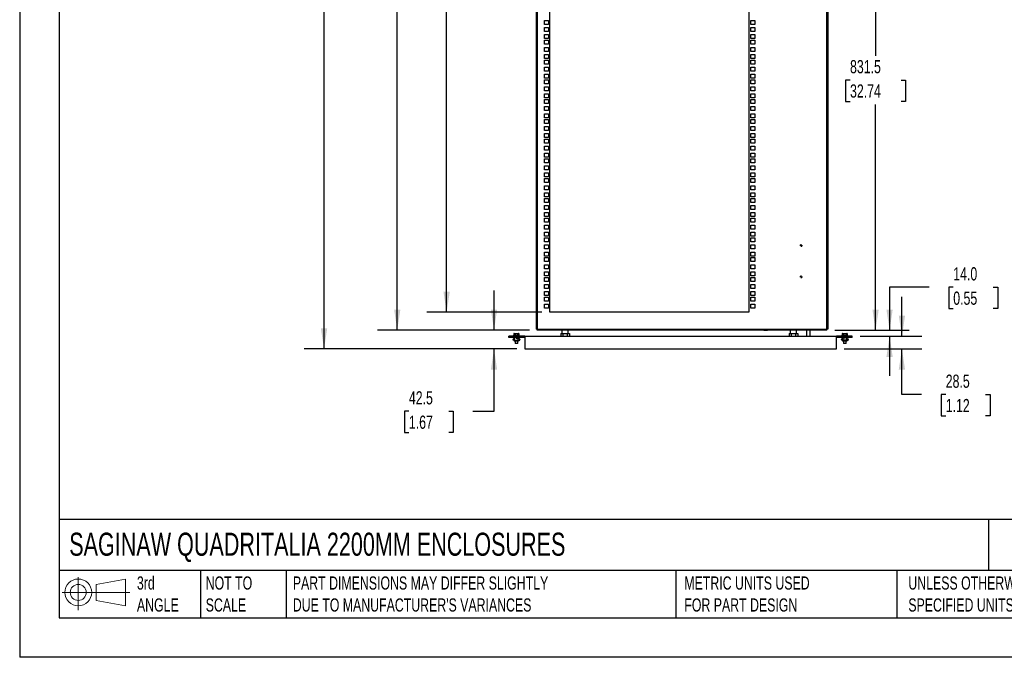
# Model space of a CAD drawing. Header units: millimetres. Extents: x 0 to 3912, y 0 to 3023.
# Tile 1 of 18: x 0 to 2216, y 0 to 1434. Entities that reach past the tile are written whole.
import ezdxf

# ---------------------------------------------------------------- set-up
doc = ezdxf.new("R2010")
doc.units = ezdxf.units.MM
doc.header["$LTSCALE"] = 14
doc.layers.add('DIMENSIONS', color=140, linetype='Continuous', lineweight=25)
doc.layers.add('TEXT', color=140, linetype='Continuous', lineweight=25)
doc.styles.add('SLDTEXTSTYLE0', font='TXT', dxfattribs={"width": 0.7})
doc.dimstyles.new('SLDDIMSTYLE0', dxfattribs={"dimtxt": 30.212109, "dimasz": 46.228, "dimexe": 0, "dimexo": 0.0625, "dimgap": 7.553027, "dimtad": 0, "dimtih": 1, "dimtoh": 1, "dimdec": 1, "dimrnd": 1e-09, "dimzin": 4, "dimdsep": 46, "dimtxsty": 'SLDTEXTSTYLE0', "dimsah": 1, "dimcen": 0.09, "dimadec": 0, "dimazin": 1, "dimtfac": 1, "dimtdec": 1, "dimtmove": 0, "dimatfit": 0, "dimfxl": 0, "dimfrac": 2, "dimtolj": 1, "dimtzin": 12, "dimarcsym": 0})
doc.dimstyles.new('SLDDIMSTYLE1', dxfattribs={"dimtxt": 30.212109, "dimasz": 46.228, "dimexe": 0, "dimexo": 0.0625, "dimgap": 7.553027, "dimtad": 0, "dimtih": 1, "dimtoh": 1, "dimdec": 1, "dimrnd": 1e-09, "dimzin": 12, "dimdsep": 46, "dimtxsty": 'SLDTEXTSTYLE0', "dimsah": 1, "dimcen": 0.09, "dimadec": 0, "dimazin": 3, "dimtfac": 1, "dimtdec": 1, "dimtofl": 0, "dimtmove": 0, "dimatfit": 3, "dimfxl": 0, "dimfrac": 2, "dimtolj": 1, "dimtzin": 12, "dimarcsym": 0})
doc.dimstyles.new('SLDDIMSTYLE2', dxfattribs={"dimtxt": 30.212109, "dimasz": 46.228, "dimexe": 0, "dimexo": 0.0625, "dimgap": 7.553027, "dimtad": 0, "dimtih": 1, "dimtoh": 1, "dimdec": 1, "dimrnd": 1e-09, "dimzin": 12, "dimdsep": 46, "dimtxsty": 'SLDTEXTSTYLE0', "dimsah": 1, "dimcen": 0.09, "dimadec": 0, "dimazin": 3, "dimtfac": 1, "dimtdec": 1, "dimtmove": 0, "dimatfit": 0, "dimfxl": 0, "dimfrac": 2, "dimtolj": 1, "dimtzin": 12, "dimarcsym": 0})
doc.dimstyles.new('SLDDIMSTYLE3', dxfattribs={"dimtxt": 30.212109, "dimasz": 46.228, "dimexe": 0, "dimexo": 0.0625, "dimgap": 7.553027, "dimtad": 0, "dimtih": 1, "dimtoh": 1, "dimdec": 1, "dimrnd": 1e-09, "dimzin": 4, "dimdsep": 46, "dimtxsty": 'SLDTEXTSTYLE0', "dimsah": 1, "dimcen": 0.09, "dimadec": 0, "dimazin": 1, "dimtfac": 1, "dimtdec": 1, "dimtofl": 0, "dimtmove": 0, "dimatfit": 3, "dimfxl": 0, "dimfrac": 2, "dimtolj": 1, "dimtzin": 12, "dimarcsym": 0})

# ---------------------------------------------------------------- blocks, each defined once
blk = doc.blocks.new('Block11')
at = {"color": 7, "linetype": 'Continuous', "lineweight": 18}
for p, q in [((36.2, 74.3), (36.2, 0)), ((76.7, 58.3), (142.5, 70.4)), ((142.5, 70.4), (142.5, 10.2)), ((76.7, 22.3), (76.7, 58.3)), ((0, 40.3), (152.2, 40.3)), ((76.7, 22.3), (142.5, 10.2))]:
    blk.add_line(p, q, dxfattribs=at)
for radius in [30.1, 18]:
    blk.add_circle((36.2, 40.3), radius, dxfattribs=at)
blk = doc.blocks.new('Block12')
at = {"color": 7, "linetype": 'Continuous'}
blk.add_blockref('Block11', (0, 0), dxfattribs=at)
blk = doc.blocks.new('_D_4')
at = {"layer": 'DIMENSIONS'}
for p, q in [((1985.7, 722.1), (1985.7, 811)), ((1891.7, 722.1), (2030.2, 722.1)), ((1856, 693.6), (2030.2, 693.6)), ((1985.7, 590.9), (1985.7, 693.6)), ((2029.9, 590.9), (1985.7, 590.9)), ((2084.3, 590.9), (2074.2, 590.9)), ((2074.2, 590.9), (2074.2, 542.9)), ((2174.1, 590.9), (2184.3, 590.9)), ((2184.3, 590.9), (2184.3, 542.9)), ((2074.2, 542.9), (2084.3, 542.9)), ((2184.3, 542.9), (2174.1, 542.9))]:
    blk.add_line(p, q, dxfattribs=at)
for points in [[(1985.7, 722.1), (1992.8, 768.3), (1978.6, 768.3)], [(1985.7, 693.6), (1978.6, 647.3), (1992.8, 647.3)]]:
    blk.add_solid(points, dxfattribs=at)
at = {"layer": 'DIMENSIONS', "char_height": 29.63, "attachment_point": 1, "style": 'SLDTEXTSTYLE0'}
for s, insert in [('28.5', (2084.3, 635.9)), ('1.12', (2084.3, 581.1))]:
    blk.add_mtext(s, dxfattribs=dict(at, insert=insert))
blk = doc.blocks.new('_D_5')
at = {"layer": 'DIMENSIONS'}
for p, q in [((2046.8, 832.4), (1957.9, 832.4)), ((1957.9, 832.4), (1957.9, 736.1)), ((2101.2, 832.4), (2091.1, 832.4)), ((2091.1, 832.4), (2091.1, 784.4)), ((2191, 832.4), (2201.2, 832.4)), ((2201.2, 832.4), (2201.2, 784.4)), ((2091.1, 784.4), (2101.2, 784.4)), ((2201.2, 784.4), (2191, 784.4)), ((1834.7, 736.1), (2002.3, 736.1)), ((1891.7, 722.1), (2002.3, 722.1)), ((1957.9, 722.1), (1957.9, 633.2))]:
    blk.add_line(p, q, dxfattribs=at)
for points in [[(1957.9, 736.1), (1965, 782.3), (1950.8, 782.3)], [(1957.9, 722.1), (1950.8, 675.8), (1965, 675.8)]]:
    blk.add_solid(points, dxfattribs=at)
at = {"layer": 'DIMENSIONS', "char_height": 29.63, "attachment_point": 1, "style": 'SLDTEXTSTYLE0'}
for s, insert in [('14.0', (2101.2, 877.4)), ('0.55', (2101.2, 822.6))]:
    blk.add_mtext(s, dxfattribs=dict(at, insert=insert))
blk = doc.blocks.new('_D_6')
at = {"layer": 'DIMENSIONS'}
for p, q in [((1067.6, 736.1), (1067.6, 825)), ((1147.2, 736.1), (1023.2, 736.1)), ((1118.9, 693.6), (1023.2, 693.6)), ((1067.6, 553.6), (1067.6, 693.6)), ((876, 553.6), (865.8, 553.6)), ((865.8, 553.6), (865.8, 505.5)), ((965.8, 553.6), (975.9, 553.6)), ((975.9, 553.6), (975.9, 505.5)), ((1020.2, 553.6), (1067.6, 553.6)), ((865.8, 505.5), (876, 505.5)), ((975.9, 505.5), (965.8, 505.5))]:
    blk.add_line(p, q, dxfattribs=at)
for points in [[(1067.6, 736.1), (1074.7, 782.3), (1060.5, 782.3)], [(1067.6, 693.6), (1060.5, 647.3), (1074.7, 647.3)]]:
    blk.add_solid(points, dxfattribs=at)
at = {"layer": 'DIMENSIONS', "char_height": 29.63, "attachment_point": 1, "style": 'SLDTEXTSTYLE0'}
for s, insert in [('42.5', (876, 598.5)), ('1.67', (876, 543.7))]:
    blk.add_mtext(s, dxfattribs=dict(at, insert=insert))
blk = doc.blocks.new('_D_7')
at = {"layer": 'DIMENSIONS'}
for p, q in [((1147.2, 2399.1), (805.4, 2399.1)), ((849.8, 2399.1), (849.8, 1813.9)), ((792.4, 1759.1), (782.2, 1759.1)), ((782.2, 1759.1), (782.2, 1711.1)), ((907.3, 1759.1), (917.4, 1759.1)), ((917.4, 1759.1), (917.4, 1711.1)), ((782.2, 1711.1), (792.4, 1711.1)), ((917.4, 1711.1), (907.3, 1711.1)), ((849.8, 736.1), (849.8, 1704.3)), ((1147.2, 736.1), (805.4, 736.1))]:
    blk.add_line(p, q, dxfattribs=at)
for points in [[(849.8, 2399.1), (842.7, 2352.8), (856.9, 2352.8)], [(849.8, 736.1), (856.9, 782.3), (842.7, 782.3)]]:
    blk.add_solid(points, dxfattribs=at)
at = {"layer": 'DIMENSIONS', "char_height": 29.63, "attachment_point": 1, "style": 'SLDTEXTSTYLE0'}
for s, insert in [('1663.0', (779.8, 1804.1)), ('65.47', (792.4, 1749.3))]:
    blk.add_mtext(s, dxfattribs=dict(at, insert=insert))
blk = doc.blocks.new('_D_8')
at = {"layer": 'DIMENSIONS'}
for p, q in [((1175.2, 2359.1), (916.5, 2359.1)), ((960.9, 2359.1), (960.9, 1659.6)), ((903.5, 1604.8), (893.3, 1604.8)), ((893.3, 1604.8), (893.3, 1556.8)), ((1018.4, 1604.8), (1028.5, 1604.8)), ((1028.5, 1604.8), (1028.5, 1556.8)), ((893.3, 1556.8), (903.5, 1556.8)), ((1028.5, 1556.8), (1018.4, 1556.8)), ((960.9, 776.1), (960.9, 1550)), ((1175.2, 776.1), (916.5, 776.1))]:
    blk.add_line(p, q, dxfattribs=at)
for points in [[(960.9, 2359.1), (953.8, 2312.8), (968.1, 2312.8)], [(960.9, 776.1), (968.1, 822.3), (953.8, 822.3)]]:
    blk.add_solid(points, dxfattribs=at)
at = {"layer": 'DIMENSIONS', "char_height": 29.63, "attachment_point": 1, "style": 'SLDTEXTSTYLE0'}
for s, insert in [('1583.0', (890.9, 1649.8)), ('62.32', (903.5, 1595))]:
    blk.add_mtext(s, dxfattribs=dict(at, insert=insert))
blk = doc.blocks.new('_D_9')
at = {"layer": 'DIMENSIONS'}
for p, q in [((1163.2, 2442.1), (640.6, 2442.1)), ((685, 2442.1), (685, 1905.7)), ((627.6, 1850.9), (617.4, 1850.9)), ((617.4, 1850.9), (617.4, 1802.9)), ((742.5, 1850.9), (752.6, 1850.9)), ((752.6, 1850.9), (752.6, 1802.9)), ((617.4, 1802.9), (627.6, 1802.9)), ((685, 693.6), (685, 1796.1)), ((752.6, 1802.9), (742.5, 1802.9)), ((1118.9, 693.6), (640.6, 693.6))]:
    blk.add_line(p, q, dxfattribs=at)
for points in [[(685, 2442.1), (677.9, 2395.8), (692.2, 2395.8)], [(685, 693.6), (692.2, 739.8), (677.9, 739.8)]]:
    blk.add_solid(points, dxfattribs=at)
at = {"layer": 'DIMENSIONS', "char_height": 29.63, "attachment_point": 1, "style": 'SLDTEXTSTYLE0'}
for s, insert in [('1748.5', (615, 1895.9)), ('68.84', (627.6, 1841.1))]:
    blk.add_mtext(s, dxfattribs=dict(at, insert=insert))
blk = doc.blocks.new('_D_11')
at = {"layer": 'DIMENSIONS'}
for p, q in [((1789.7, 1567.6), (1970.9, 1567.6)), ((1926.4, 1567.6), (1926.4, 1353.3)), ((1868.9, 1298.5), (1858.8, 1298.5)), ((1858.8, 1298.5), (1858.8, 1250.5)), ((1983.9, 1298.5), (1994, 1298.5)), ((1994, 1298.5), (1994, 1250.5)), ((1858.8, 1250.5), (1868.9, 1250.5)), ((1926.4, 736.1), (1926.4, 1243.7)), ((1994, 1250.5), (1983.9, 1250.5)), ((1834.7, 736.1), (1970.9, 736.1))]:
    blk.add_line(p, q, dxfattribs=at)
for points in [[(1926.4, 1567.6), (1919.3, 1521.3), (1933.5, 1521.3)], [(1926.4, 736.1), (1933.5, 782.3), (1919.3, 782.3)]]:
    blk.add_solid(points, dxfattribs=at)
at = {"layer": 'DIMENSIONS', "char_height": 29.63, "attachment_point": 1, "style": 'SLDTEXTSTYLE0'}
for s, insert in [('831.5', (1868.9, 1343.4)), ('32.74', (1868.9, 1288.7))]:
    blk.add_mtext(s, dxfattribs=dict(at, insert=insert))
blk = doc.blocks.new('SW_CENTERMARKSYMBOL_2')
at = {"layer": 'DIMENSIONS', "color": 0}
for p, q in [((-2.54, 0), (-3.04, 0)), ((0, 0), (-2.54, 0)), ((0, 2.54), (0, 3.04)), ((0, 0), (0, 2.54)), ((0, 0), (0, -2.54)), ((0, 0), (2.54, 0)), ((2.54, 0), (3.04, 0)), ((0, -2.54), (0, -3.04))]:
    blk.add_line(p, q, dxfattribs=at)
blk = doc.blocks.new('SW_CENTERMARKSYMBOL_3')
at = {"layer": 'DIMENSIONS', "color": 0}
for p, q in [((-2.54, 0), (-3.04, 0)), ((0, 0), (-2.54, 0)), ((0, 2.54), (0, 3.04)), ((0, 0), (0, 2.54)), ((0, 0), (0, -2.54)), ((0, 0), (2.54, 0)), ((2.54, 0), (3.04, 0)), ((0, -2.54), (0, -3.04))]:
    blk.add_line(p, q, dxfattribs=at)

msp = doc.modelspace()

# ---------------------------------------------------------------- linework, layer by layer
at = {"color": 7, "linetype": 'Continuous'}
for p in [(0.03, 3022.64), (3911.63, 0.04)]:
    msp.add_line(p, (0.03, 0.04), dxfattribs=at)
for p, q in [((1162.94, 738.06), (1162.94, 2397.06)), ((1164.94, 2397.06), (1164.94, 738.06)), ((1816.94, 738.06), (1816.94, 2397.06)), ((1818.94, 2397.06), (1818.94, 738.06)), ((1192.94, 776.06), (1192.94, 2359.06)), ((1641.44, 2359.06), (1641.44, 776.06)), ((1180.94, 1423.36), (1180.94, 1432.36)), ((1180.94, 1432.36), (1189.94, 1432.36)), ((1189.94, 1423.36), (1180.94, 1423.36)), ((1189.94, 1432.36), (1189.94, 1423.36)), ((1645.94, 1432.36), (1654.94, 1432.36)), ((1645.94, 1423.36), (1645.94, 1432.36)), ((1654.94, 1423.36), (1645.94, 1423.36)), ((1654.94, 1432.36), (1654.94, 1423.36)), ((1180.94, 1416.49), (1189.94, 1416.49)), ((1180.94, 1407.49), (1180.94, 1416.49)), ((1189.94, 1407.49), (1180.94, 1407.49)), ((1180.94, 1400.61), (1189.94, 1400.61)), ((1180.94, 1391.61), (1180.94, 1400.61)), ((1189.94, 1416.49), (1189.94, 1407.49)), ((1189.94, 1400.61), (1189.94, 1391.61)), ((1645.94, 1407.49), (1645.94, 1416.49)), ((1645.94, 1416.49), (1654.94, 1416.49)), ((1654.94, 1407.49), (1645.94, 1407.49)), ((1645.94, 1391.61), (1645.94, 1400.61)), ((1645.94, 1400.61), (1654.94, 1400.61)), ((1654.94, 1416.49), (1654.94, 1407.49)), ((1654.94, 1400.61), (1654.94, 1391.61)), ((1189.94, 1391.61), (1180.94, 1391.61)), ((1180.94, 1387.91), (1189.94, 1387.91)), ((1180.94, 1378.91), (1180.94, 1387.91)), ((1189.94, 1378.91), (1180.94, 1378.91)), ((1189.94, 1387.91), (1189.94, 1378.91)), ((1654.94, 1391.61), (1645.94, 1391.61)), ((1645.94, 1387.91), (1654.94, 1387.91)), ((1645.94, 1378.91), (1645.94, 1387.91)), ((1654.94, 1378.91), (1645.94, 1378.91)), ((1654.94, 1387.91), (1654.94, 1378.91)), ((1180.94, 1363.04), (1180.94, 1372.04)), ((1180.94, 1372.04), (1189.94, 1372.04)), ((1189.94, 1363.04), (1180.94, 1363.04)), ((1180.94, 1347.16), (1180.94, 1356.16)), ((1180.94, 1356.16), (1189.94, 1356.16)), ((1189.94, 1372.04), (1189.94, 1363.04)), ((1189.94, 1356.16), (1189.94, 1347.16)), ((1645.94, 1372.04), (1654.94, 1372.04)), ((1645.94, 1363.04), (1645.94, 1372.04)), ((1654.94, 1363.04), (1645.94, 1363.04)), ((1645.94, 1356.16), (1654.94, 1356.16)), ((1645.94, 1347.16), (1645.94, 1356.16)), ((1654.94, 1372.04), (1654.94, 1363.04)), ((1654.94, 1356.16), (1654.94, 1347.16)), ((1189.94, 1347.16), (1180.94, 1347.16)), ((1180.94, 1334.46), (1180.94, 1343.46)), ((1180.94, 1343.46), (1189.94, 1343.46)), ((1189.94, 1334.46), (1180.94, 1334.46)), ((1189.94, 1343.46), (1189.94, 1334.46)), ((1654.94, 1347.16), (1645.94, 1347.16)), ((1645.94, 1334.46), (1645.94, 1343.46)), ((1645.94, 1343.46), (1654.94, 1343.46)), ((1654.94, 1334.46), (1645.94, 1334.46)), ((1654.94, 1343.46), (1654.94, 1334.46)), ((1180.94, 1318.59), (1180.94, 1327.59)), ((1180.94, 1327.59), (1189.94, 1327.59)), ((1189.94, 1318.59), (1180.94, 1318.59)), ((1180.94, 1302.71), (1180.94, 1311.71)), ((1180.94, 1311.71), (1189.94, 1311.71)), ((1189.94, 1327.59), (1189.94, 1318.59)), ((1189.94, 1311.71), (1189.94, 1302.71)), ((1645.94, 1327.59), (1654.94, 1327.59)), ((1645.94, 1318.59), (1645.94, 1327.59)), ((1654.94, 1318.59), (1645.94, 1318.59)), ((1645.94, 1311.71), (1654.94, 1311.71)), ((1645.94, 1302.71), (1645.94, 1311.71)), ((1654.94, 1327.59), (1654.94, 1318.59)), ((1654.94, 1311.71), (1654.94, 1302.71)), ((1189.94, 1302.71), (1180.94, 1302.71)), ((1180.94, 1290.01), (1180.94, 1299.01)), ((1180.94, 1299.01), (1189.94, 1299.01)), ((1189.94, 1290.01), (1180.94, 1290.01)), ((1189.94, 1299.01), (1189.94, 1290.01)), ((1654.94, 1302.71), (1645.94, 1302.71)), ((1645.94, 1299.01), (1654.94, 1299.01)), ((1645.94, 1290.01), (1645.94, 1299.01)), ((1654.94, 1290.01), (1645.94, 1290.01)), ((1654.94, 1299.01), (1654.94, 1290.01)), ((1180.94, 1274.14), (1180.94, 1283.14)), ((1180.94, 1283.14), (1189.94, 1283.14)), ((1189.94, 1274.14), (1180.94, 1274.14)), ((1180.94, 1258.26), (1180.94, 1267.26)), ((1180.94, 1267.26), (1189.94, 1267.26)), ((1189.94, 1283.14), (1189.94, 1274.14)), ((1189.94, 1267.26), (1189.94, 1258.26)), ((1645.94, 1283.14), (1654.94, 1283.14)), ((1645.94, 1274.14), (1645.94, 1283.14)), ((1654.94, 1274.14), (1645.94, 1274.14)), ((1645.94, 1258.26), (1645.94, 1267.26)), ((1645.94, 1267.26), (1654.94, 1267.26)), ((1654.94, 1283.14), (1654.94, 1274.14)), ((1654.94, 1267.26), (1654.94, 1258.26)), ((1189.94, 1258.26), (1180.94, 1258.26)), ((1180.94, 1254.56), (1189.94, 1254.56)), ((1180.94, 1245.56), (1180.94, 1254.56)), ((1189.94, 1245.56), (1180.94, 1245.56)), ((1189.94, 1254.56), (1189.94, 1245.56)), ((1654.94, 1258.26), (1645.94, 1258.26)), ((1645.94, 1254.56), (1654.94, 1254.56)), ((1645.94, 1245.56), (1645.94, 1254.56)), ((1654.94, 1245.56), (1645.94, 1245.56)), ((1654.94, 1254.56), (1654.94, 1245.56)), ((1180.94, 1229.69), (1180.94, 1238.69)), ((1180.94, 1238.69), (1189.94, 1238.69)), ((1189.94, 1229.69), (1180.94, 1229.69)), ((1180.94, 1213.81), (1180.94, 1222.81)), ((1180.94, 1222.81), (1189.94, 1222.81)), ((1189.94, 1238.69), (1189.94, 1229.69)), ((1189.94, 1222.81), (1189.94, 1213.81)), ((1645.94, 1229.69), (1645.94, 1238.69)), ((1645.94, 1238.69), (1654.94, 1238.69)), ((1654.94, 1229.69), (1645.94, 1229.69)), ((1645.94, 1213.81), (1645.94, 1222.81)), ((1645.94, 1222.81), (1654.94, 1222.81)), ((1654.94, 1238.69), (1654.94, 1229.69)), ((1654.94, 1222.81), (1654.94, 1213.81)), ((1189.94, 1213.81), (1180.94, 1213.81)), ((1180.94, 1210.11), (1189.94, 1210.11)), ((1180.94, 1201.11), (1180.94, 1210.11)), ((1189.94, 1201.11), (1180.94, 1201.11)), ((1189.94, 1210.11), (1189.94, 1201.11)), ((1654.94, 1213.81), (1645.94, 1213.81)), ((1645.94, 1201.11), (1645.94, 1210.11)), ((1645.94, 1210.11), (1654.94, 1210.11)), ((1654.94, 1201.11), (1645.94, 1201.11)), ((1654.94, 1210.11), (1654.94, 1201.11)), ((1180.94, 1194.24), (1189.94, 1194.24)), ((1180.94, 1185.24), (1180.94, 1194.24)), ((1189.94, 1185.24), (1180.94, 1185.24)), ((1180.94, 1169.36), (1180.94, 1178.36)), ((1180.94, 1178.36), (1189.94, 1178.36)), ((1189.94, 1194.24), (1189.94, 1185.24)), ((1189.94, 1178.36), (1189.94, 1169.36)), ((1645.94, 1185.24), (1645.94, 1194.24)), ((1645.94, 1194.24), (1654.94, 1194.24)), ((1654.94, 1185.24), (1645.94, 1185.24)), ((1645.94, 1169.36), (1645.94, 1178.36)), ((1645.94, 1178.36), (1654.94, 1178.36)), ((1654.94, 1194.24), (1654.94, 1185.24)), ((1654.94, 1178.36), (1654.94, 1169.36)), ((1189.94, 1169.36), (1180.94, 1169.36)), ((1180.94, 1156.66), (1180.94, 1165.66)), ((1180.94, 1165.66), (1189.94, 1165.66)), ((1189.94, 1156.66), (1180.94, 1156.66)), ((1189.94, 1165.66), (1189.94, 1156.66)), ((1654.94, 1169.36), (1645.94, 1169.36)), ((1645.94, 1156.66), (1645.94, 1165.66)), ((1645.94, 1165.66), (1654.94, 1165.66)), ((1654.94, 1156.66), (1645.94, 1156.66)), ((1654.94, 1165.66), (1654.94, 1156.66)), ((1180.94, 1140.79), (1180.94, 1149.79)), ((1180.94, 1149.79), (1189.94, 1149.79)), ((1189.94, 1140.79), (1180.94, 1140.79)), ((1180.94, 1124.91), (1180.94, 1133.91)), ((1180.94, 1133.91), (1189.94, 1133.91)), ((1189.94, 1149.79), (1189.94, 1140.79)), ((1189.94, 1133.91), (1189.94, 1124.91)), ((1645.94, 1149.79), (1654.94, 1149.79)), ((1645.94, 1140.79), (1645.94, 1149.79)), ((1654.94, 1140.79), (1645.94, 1140.79)), ((1645.94, 1124.91), (1645.94, 1133.91)), ((1645.94, 1133.91), (1654.94, 1133.91)), ((1654.94, 1149.79), (1654.94, 1140.79)), ((1654.94, 1133.91), (1654.94, 1124.91)), ((1189.94, 1124.91), (1180.94, 1124.91)), ((1180.94, 1121.21), (1189.94, 1121.21)), ((1180.94, 1112.21), (1180.94, 1121.21)), ((1189.94, 1112.21), (1180.94, 1112.21)), ((1189.94, 1121.21), (1189.94, 1112.21)), ((1654.94, 1124.91), (1645.94, 1124.91)), ((1645.94, 1112.21), (1645.94, 1121.21)), ((1645.94, 1121.21), (1654.94, 1121.21)), ((1654.94, 1112.21), (1645.94, 1112.21)), ((1654.94, 1121.21), (1654.94, 1112.21)), ((1180.94, 1105.34), (1189.94, 1105.34)), ((1180.94, 1096.34), (1180.94, 1105.34)), ((1189.94, 1096.34), (1180.94, 1096.34)), ((1180.94, 1080.46), (1180.94, 1089.46)), ((1180.94, 1089.46), (1189.94, 1089.46)), ((1189.94, 1105.34), (1189.94, 1096.34)), ((1189.94, 1089.46), (1189.94, 1080.46)), ((1645.94, 1096.34), (1645.94, 1105.34)), ((1645.94, 1105.34), (1654.94, 1105.34)), ((1654.94, 1096.34), (1645.94, 1096.34)), ((1645.94, 1089.46), (1654.94, 1089.46)), ((1645.94, 1080.46), (1645.94, 1089.46)), ((1654.94, 1105.34), (1654.94, 1096.34)), ((1654.94, 1089.46), (1654.94, 1080.46)), ((1189.94, 1080.46), (1180.94, 1080.46)), ((1180.94, 1076.76), (1189.94, 1076.76)), ((1180.94, 1067.76), (1180.94, 1076.76)), ((1189.94, 1067.76), (1180.94, 1067.76)), ((1189.94, 1076.76), (1189.94, 1067.76)), ((1654.94, 1080.46), (1645.94, 1080.46)), ((1645.94, 1067.76), (1645.94, 1076.76)), ((1645.94, 1076.76), (1654.94, 1076.76)), ((1654.94, 1067.76), (1645.94, 1067.76)), ((1654.94, 1076.76), (1654.94, 1067.76)), ((1180.94, 1051.89), (1180.94, 1060.89)), ((1180.94, 1060.89), (1189.94, 1060.89)), ((1189.94, 1051.89), (1180.94, 1051.89)), ((1180.94, 1036.01), (1180.94, 1045.01)), ((1180.94, 1045.01), (1189.94, 1045.01)), ((1189.94, 1060.89), (1189.94, 1051.89)), ((1189.94, 1045.01), (1189.94, 1036.01)), ((1645.94, 1051.89), (1645.94, 1060.89)), ((1645.94, 1060.89), (1654.94, 1060.89)), ((1654.94, 1051.89), (1645.94, 1051.89)), ((1645.94, 1036.01), (1645.94, 1045.01)), ((1645.94, 1045.01), (1654.94, 1045.01)), ((1654.94, 1060.89), (1654.94, 1051.89)), ((1654.94, 1045.01), (1654.94, 1036.01)), ((1189.94, 1036.01), (1180.94, 1036.01)), ((1180.94, 1023.31), (1180.94, 1032.31)), ((1180.94, 1032.31), (1189.94, 1032.31)), ((1189.94, 1023.31), (1180.94, 1023.31)), ((1189.94, 1032.31), (1189.94, 1023.31)), ((1654.94, 1036.01), (1645.94, 1036.01)), ((1645.94, 1023.31), (1645.94, 1032.31)), ((1645.94, 1032.31), (1654.94, 1032.31)), ((1654.94, 1023.31), (1645.94, 1023.31)), ((1654.94, 1032.31), (1654.94, 1023.31)), ((1180.94, 1016.44), (1189.94, 1016.44)), ((1180.94, 1007.44), (1180.94, 1016.44)), ((1189.94, 1007.44), (1180.94, 1007.44)), ((1180.94, 991.56), (1180.94, 1000.56)), ((1180.94, 1000.56), (1189.94, 1000.56)), ((1189.94, 1016.44), (1189.94, 1007.44)), ((1189.94, 1000.56), (1189.94, 991.56)), ((1645.94, 1016.44), (1654.94, 1016.44)), ((1645.94, 1007.44), (1645.94, 1016.44)), ((1654.94, 1007.44), (1645.94, 1007.44)), ((1645.94, 991.56), (1645.94, 1000.56)), ((1645.94, 1000.56), (1654.94, 1000.56)), ((1654.94, 1016.44), (1654.94, 1007.44)), ((1654.94, 1000.56), (1654.94, 991.56)), ((1189.94, 991.56), (1180.94, 991.56)), ((1180.94, 987.86), (1189.94, 987.86)), ((1180.94, 978.86), (1180.94, 987.86)), ((1189.94, 978.86), (1180.94, 978.86)), ((1189.94, 987.86), (1189.94, 978.86)), ((1654.94, 991.56), (1645.94, 991.56)), ((1645.94, 978.86), (1645.94, 987.86)), ((1645.94, 987.86), (1654.94, 987.86)), ((1654.94, 978.86), (1645.94, 978.86)), ((1654.94, 987.86), (1654.94, 978.86)), ((1180.94, 962.99), (1180.94, 971.99)), ((1180.94, 971.99), (1189.94, 971.99)), ((1189.94, 962.99), (1180.94, 962.99)), ((1180.94, 947.11), (1180.94, 956.11)), ((1180.94, 956.11), (1189.94, 956.11)), ((1189.94, 971.99), (1189.94, 962.99)), ((1189.94, 956.11), (1189.94, 947.11)), ((1645.94, 962.99), (1645.94, 971.99)), ((1645.94, 971.99), (1654.94, 971.99)), ((1654.94, 962.99), (1645.94, 962.99)), ((1645.94, 947.11), (1645.94, 956.11)), ((1645.94, 956.11), (1654.94, 956.11)), ((1654.94, 971.99), (1654.94, 962.99)), ((1654.94, 956.11), (1654.94, 947.11)), ((1189.94, 947.11), (1180.94, 947.11)), ((1180.94, 934.41), (1180.94, 943.41)), ((1180.94, 943.41), (1189.94, 943.41)), ((1189.94, 934.41), (1180.94, 934.41)), ((1189.94, 943.41), (1189.94, 934.41)), ((1654.94, 947.11), (1645.94, 947.11)), ((1645.94, 943.41), (1654.94, 943.41)), ((1645.94, 934.41), (1645.94, 943.41)), ((1654.94, 934.41), (1645.94, 934.41)), ((1654.94, 943.41), (1654.94, 934.41)), ((1180.94, 918.54), (1180.94, 927.54)), ((1180.94, 927.54), (1189.94, 927.54)), ((1189.94, 918.54), (1180.94, 918.54)), ((1180.94, 911.66), (1189.94, 911.66)), ((1180.94, 902.66), (1180.94, 911.66)), ((1189.94, 927.54), (1189.94, 918.54)), ((1189.94, 911.66), (1189.94, 902.66)), ((1645.94, 918.54), (1645.94, 927.54)), ((1645.94, 927.54), (1654.94, 927.54)), ((1654.94, 918.54), (1645.94, 918.54)), ((1645.94, 902.66), (1645.94, 911.66)), ((1645.94, 911.66), (1654.94, 911.66)), ((1654.94, 927.54), (1654.94, 918.54)), ((1654.94, 911.66), (1654.94, 902.66)), ((1189.94, 902.66), (1180.94, 902.66)), ((1180.94, 889.96), (1180.94, 898.96)), ((1180.94, 898.96), (1189.94, 898.96)), ((1189.94, 889.96), (1180.94, 889.96)), ((1189.94, 898.96), (1189.94, 889.96)), ((1654.94, 902.66), (1645.94, 902.66)), ((1645.94, 889.96), (1645.94, 898.96)), ((1645.94, 898.96), (1654.94, 898.96)), ((1654.94, 889.96), (1645.94, 889.96)), ((1654.94, 898.96), (1654.94, 889.96)), ((1180.94, 874.09), (1180.94, 883.09)), ((1180.94, 883.09), (1189.94, 883.09)), ((1189.94, 874.09), (1180.94, 874.09)), ((1180.94, 858.21), (1180.94, 867.21)), ((1180.94, 867.21), (1189.94, 867.21)), ((1189.94, 883.09), (1189.94, 874.09)), ((1189.94, 867.21), (1189.94, 858.21)), ((1645.94, 883.09), (1654.94, 883.09)), ((1645.94, 874.09), (1645.94, 883.09)), ((1654.94, 874.09), (1645.94, 874.09)), ((1645.94, 858.21), (1645.94, 867.21)), ((1645.94, 867.21), (1654.94, 867.21)), ((1654.94, 883.09), (1654.94, 874.09)), ((1654.94, 867.21), (1654.94, 858.21)), ((1189.94, 858.21), (1180.94, 858.21)), ((1180.94, 845.51), (1180.94, 854.51)), ((1180.94, 854.51), (1189.94, 854.51)), ((1189.94, 845.51), (1180.94, 845.51)), ((1189.94, 854.51), (1189.94, 845.51)), ((1654.94, 858.21), (1645.94, 858.21)), ((1645.94, 845.51), (1645.94, 854.51)), ((1645.94, 854.51), (1654.94, 854.51)), ((1654.94, 845.51), (1645.94, 845.51)), ((1654.94, 854.51), (1654.94, 845.51)), ((1180.94, 829.64), (1180.94, 838.64)), ((1180.94, 838.64), (1189.94, 838.64)), ((1189.94, 829.64), (1180.94, 829.64)), ((1180.94, 813.76), (1180.94, 822.76)), ((1180.94, 822.76), (1189.94, 822.76)), ((1189.94, 838.64), (1189.94, 829.64)), ((1189.94, 822.76), (1189.94, 813.76)), ((1645.94, 829.64), (1645.94, 838.64)), ((1645.94, 838.64), (1654.94, 838.64)), ((1654.94, 829.64), (1645.94, 829.64)), ((1645.94, 813.76), (1645.94, 822.76)), ((1645.94, 822.76), (1654.94, 822.76)), ((1654.94, 838.64), (1654.94, 829.64)), ((1654.94, 822.76), (1654.94, 813.76)), ((1189.94, 813.76), (1180.94, 813.76)), ((1180.94, 810.06), (1189.94, 810.06)), ((1180.94, 801.06), (1180.94, 810.06)), ((1189.94, 801.06), (1180.94, 801.06)), ((1189.94, 810.06), (1189.94, 801.06)), ((1654.94, 813.76), (1645.94, 813.76)), ((1645.94, 810.06), (1654.94, 810.06)), ((1645.94, 801.06), (1645.94, 810.06)), ((1654.94, 801.06), (1645.94, 801.06)), ((1654.94, 810.06), (1654.94, 801.06)), ((1180.94, 785.19), (1180.94, 794.19)), ((1180.94, 794.19), (1189.94, 794.19)), ((1189.94, 785.19), (1180.94, 785.19)), ((1189.94, 794.19), (1189.94, 785.19)), ((1641.44, 776.06), (1192.94, 776.06)), ((1645.94, 794.19), (1654.94, 794.19)), ((1645.94, 785.19), (1645.94, 794.19)), ((1654.94, 785.19), (1645.94, 785.19)), ((1654.94, 794.19), (1654.94, 785.19)), ((1162.94, 738.06), (1164.94, 738.06)), ((1164.94, 736.06), (1164.94, 738.06)), ((1164.94, 738.06), (1816.94, 738.06)), ((1674.85, 736.06), (1164.94, 736.06)), ((1220.44, 736.06), (1220.44, 728.06)), ((1234.44, 728.06), (1234.44, 736.06)), ((1674.85, 736.06), (1674.94, 736.06)), ((1674.94, 736.06), (1682.94, 736.06)), ((1816.94, 736.06), (1682.94, 736.06)), ((1734.44, 736.06), (1734.44, 728.06)), ((1748.44, 728.06), (1748.44, 736.06)), ((1770.94, 736.06), (1770.94, 722.06)), ((1778.94, 722.06), (1778.94, 736.06)), ((1816.94, 736.06), (1816.94, 738.06)), ((1818.94, 738.06), (1816.94, 738.06)), ((1100.94, 719.56), (1100.94, 722.06)), ((1136.69, 722.06), (1100.94, 722.06)), ((1136.69, 719.56), (1100.94, 719.56)), ((1110.44, 714.06), (1111.94, 717.56)), ((1110.44, 713.31), (1110.44, 714.06)), ((1113.69, 713.31), (1110.44, 713.31)), ((1111.94, 713.06), (1110.69, 713.06)), ((1112.17, 723.77), (1110.94, 723.06)), ((1110.94, 723.06), (1110.94, 722.06)), ((1110.94, 723.06), (1124.94, 723.06)), ((1111.94, 717.56), (1113.69, 717.56)), ((1111.94, 713.06), (1111.94, 712.56)), ((1111.94, 713.06), (1113.69, 713.06)), ((1111.94, 712.56), (1113.69, 712.56)), ((1112.94, 728.56), (1112.15, 728.11)), ((1112.17, 728.12), (1112.17, 723.77)), ((1112.94, 728.56), (1113.61, 728.56)), ((1112.94, 712.56), (1112.94, 712.06)), ((1112.94, 712.06), (1122.94, 712.06)), ((1113.61, 728.56), (1117.94, 728.56)), ((1113.69, 719.56), (1113.69, 719.06)), ((1113.69, 719.06), (1117.19, 719.06)), ((1113.69, 719.06), (1113.69, 718.56)), ((1117.19, 718.56), (1113.69, 718.56)), ((1113.69, 713.56), (1113.69, 718.56)), ((1113.69, 713.56), (1122.19, 713.56)), ((1113.69, 713.56), (1113.69, 712.56)), ((1113.69, 712.56), (1122.19, 712.56)), ((1114.94, 712.06), (1114.94, 706.56)), ((1115.05, 728.12), (1115.05, 723.77)), ((1117.19, 719.56), (1117.19, 719.06)), ((1117.19, 719.06), (1117.19, 718.56)), ((1117.19, 718.56), (1117.19, 717.56)), ((1117.19, 717.56), (1122.19, 717.56)), ((1117.94, 728.56), (1122.27, 728.56)), ((1120.83, 728.12), (1120.83, 723.77)), ((1120.94, 717.56), (1120.94, 719.56)), ((1120.94, 706.56), (1120.94, 712.06)), ((1122.19, 713.56), (1122.19, 717.56)), ((1122.19, 717.56), (1123.94, 717.56)), ((1122.19, 713.56), (1122.19, 712.56)), ((1125.44, 713.31), (1122.19, 713.31)), ((1122.19, 713.06), (1123.94, 713.06)), ((1122.19, 712.56), (1123.94, 712.56)), ((1122.27, 728.56), (1122.94, 728.56)), ((1123.73, 728.11), (1122.94, 728.56)), ((1122.94, 712.06), (1122.94, 712.56)), ((1123.71, 728.12), (1123.71, 723.77)), ((1124.94, 723.06), (1123.71, 723.77)), ((1123.94, 717.56), (1125.44, 714.06)), ((1125.19, 713.06), (1123.94, 713.06)), ((1123.94, 713.06), (1123.94, 712.56)), ((1124.94, 722.06), (1124.94, 723.06)), ((1125.44, 713.31), (1125.44, 714.06)), ((1136.69, 722.06), (1838.19, 722.06)), ((1136.69, 722.06), (1136.69, 693.56)), ((1217.62, 728.06), (1217.62, 722.06)), ((1217.62, 728.06), (1222.54, 728.06)), ((1222.54, 728.06), (1222.54, 722.06)), ((1222.54, 728.06), (1232.35, 728.06)), ((1232.35, 728.06), (1232.35, 722.06)), ((1232.35, 728.06), (1237.26, 728.06)), ((1237.26, 728.06), (1237.26, 722.06)), ((1731.62, 728.06), (1731.62, 722.06)), ((1731.62, 728.06), (1736.53, 728.06)), ((1736.53, 728.06), (1736.53, 722.06)), ((1736.53, 728.06), (1746.34, 728.06)), ((1746.34, 728.06), (1746.34, 722.06)), ((1746.34, 728.06), (1751.26, 728.06)), ((1751.26, 728.06), (1751.26, 722.06)), ((1838.19, 693.56), (1838.19, 722.06)), ((1873.94, 722.06), (1838.19, 722.06)), ((1873.94, 719.56), (1838.19, 719.56)), ((1849.44, 714.06), (1850.94, 717.56)), ((1849.44, 714.06), (1849.44, 713.31)), ((1852.69, 713.31), (1849.44, 713.31)), ((1850.94, 713.06), (1849.69, 713.06)), ((1851.17, 723.77), (1849.94, 723.06)), ((1849.94, 723.06), (1849.94, 722.06)), ((1849.94, 723.06), (1856.94, 723.06)), ((1850.94, 717.56), (1852.69, 717.56)), ((1850.94, 713.06), (1852.69, 713.06)), ((1850.94, 713.06), (1850.94, 712.56)), ((1850.94, 712.56), (1852.69, 712.56)), ((1851.94, 728.56), (1851.15, 728.11)), ((1851.17, 728.12), (1851.17, 723.77)), ((1851.94, 728.56), (1852.61, 728.56)), ((1851.94, 712.56), (1851.94, 712.06)), ((1851.94, 712.06), (1861.94, 712.06)), ((1852.61, 728.56), (1856.94, 728.56)), ((1857.69, 717.56), (1852.69, 717.56)), ((1852.69, 717.56), (1852.69, 713.56)), ((1861.19, 713.56), (1852.69, 713.56)), ((1852.69, 712.56), (1852.69, 713.56)), ((1861.19, 712.56), (1852.69, 712.56)), ((1853.94, 719.56), (1853.94, 717.56)), ((1853.94, 712.06), (1853.94, 706.56)), ((1854.05, 728.12), (1854.05, 723.77)), ((1856.94, 728.56), (1861.27, 728.56)), ((1856.94, 723.06), (1863.94, 723.06)), ((1857.69, 719.56), (1857.69, 719.06)), ((1857.69, 719.06), (1861.19, 719.06)), ((1857.69, 719.06), (1857.69, 718.56)), ((1861.19, 718.56), (1857.69, 718.56)), ((1857.69, 718.56), (1857.69, 717.56)), ((1859.83, 728.12), (1859.83, 723.77)), ((1859.94, 706.56), (1859.94, 712.06)), ((1861.19, 719.56), (1861.19, 719.06)), ((1861.19, 719.06), (1861.19, 718.56)), ((1861.19, 718.56), (1861.19, 713.56)), ((1861.19, 717.56), (1862.94, 717.56)), ((1861.19, 712.56), (1861.19, 713.56)), ((1864.44, 713.31), (1861.19, 713.31)), ((1861.19, 713.06), (1862.94, 713.06)), ((1861.19, 712.56), (1862.94, 712.56)), ((1861.27, 728.56), (1861.94, 728.56)), ((1862.73, 728.11), (1861.94, 728.56)), ((1861.94, 712.06), (1861.94, 712.56)), ((1862.71, 728.12), (1862.71, 723.77)), ((1863.94, 723.06), (1862.71, 723.77)), ((1862.94, 717.56), (1864.44, 714.06)), ((1864.19, 713.06), (1862.94, 713.06)), ((1862.94, 713.06), (1862.94, 712.56)), ((1863.94, 722.06), (1863.94, 723.06)), ((1864.44, 714.06), (1864.44, 713.31)), ((1873.94, 719.56), (1873.94, 722.06)), ((1114.94, 706.56), (1115.44, 706.06)), ((1114.94, 706.56), (1120.94, 706.56)), ((1120.44, 706.06), (1115.44, 706.06)), ((1120.44, 706.06), (1120.94, 706.56)), ((1136.69, 693.56), (1838.19, 693.56)), ((1853.94, 706.56), (1854.44, 706.06)), ((1853.94, 706.56), (1856.94, 706.56)), ((1856.94, 706.06), (1854.44, 706.06)), ((1856.94, 706.56), (1859.94, 706.56)), ((1859.44, 706.06), (1856.94, 706.06)), ((1859.44, 706.06), (1859.94, 706.56))]:
    msp.add_line(p, q)
for centre in [(1758.94, 926.06), (1758.94, 856.06)]:
    msp.add_circle(centre, 0.5)
for centre, start, end in [((1110.69, 713.31), 180, 270), ((1125.19, 713.31), 270, 0), ((1849.69, 713.31), 180, 270), ((1864.19, 713.31), 270, 0)]:
    msp.add_arc(centre, 0.25, start, end)
for points, knots in [([(1112.17, 728.12), (1112.23, 728.15), (1112.35, 728.22), (1112.53, 728.31), (1112.7, 728.38), (1112.9, 728.45), (1113.12, 728.51), (1113.37, 728.56), (1113.53, 728.56), (1113.61, 728.56)], [0, 0, 0, 0, 0.1291199, 0.2550638, 0.3785212, 0.5002787, 0.6692257, 0.8346762, 1, 1, 1, 1]), ([(1115.05, 723.77), (1114.99, 723.81), (1114.87, 723.87), (1114.69, 723.96), (1114.52, 724.04), (1114.28, 724.12), (1113.98, 724.2), (1113.61, 724.23), (1113.25, 724.2), (1112.89, 724.11), (1112.52, 723.97), (1112.29, 723.84), (1112.17, 723.77)], [0, 0, 0, 0, 0.0645608, 0.1275666, 0.1893611, 0.2503362, 0.3758004, 0.4990765, 0.6227226, 0.7486862, 0.8719717, 1, 1, 1, 1]), ([(1113.61, 728.56), (1113.66, 728.56), (1113.76, 728.56), (1113.9, 728.55), (1114.05, 728.52), (1114.19, 728.49), (1114.41, 728.42), (1114.7, 728.31), (1114.93, 728.18), (1115.05, 728.12)], [0, 0, 0, 0, 0.09928246, 0.19814418, 0.29733958, 0.39759888, 0.49961597, 0.74493598, 1, 1, 1, 1]), ([(1115.05, 728.12), (1115.17, 728.15), (1115.41, 728.22), (1115.77, 728.31), (1116.13, 728.38), (1116.53, 728.45), (1116.97, 728.51), (1117.46, 728.56), (1117.78, 728.56), (1117.94, 728.56)], [0, 0, 0, 0, 0.1288041, 0.2545643, 0.3779619, 0.4997735, 0.6691313, 0.8347446, 1, 1, 1, 1]), ([(1120.83, 723.77), (1120.71, 723.81), (1120.47, 723.87), (1120.11, 723.96), (1119.75, 724.04), (1119.27, 724.12), (1118.67, 724.2), (1117.94, 724.23), (1117.21, 724.2), (1116.49, 724.11), (1115.76, 723.97), (1115.29, 723.84), (1115.05, 723.77)], [0, 0, 0, 0, 0.0645694, 0.1275953, 0.1894213, 0.2504394, 0.3763571, 0.5000161, 0.6238783, 0.7500821, 0.8726958, 1, 1, 1, 1]), ([(1117.94, 728.56), (1118.04, 728.56), (1118.23, 728.56), (1118.52, 728.55), (1118.81, 728.52), (1119.1, 728.49), (1119.54, 728.42), (1120.11, 728.31), (1120.59, 728.18), (1120.83, 728.12)], [0, 0, 0, 0, 0.0991839, 0.1979823, 0.29715, 0.3974172, 0.4994779, 0.7449641, 1, 1, 1, 1]), ([(1120.83, 728.12), (1120.89, 728.15), (1121.01, 728.22), (1121.19, 728.31), (1121.36, 728.38), (1121.56, 728.45), (1121.78, 728.51), (1122.03, 728.56), (1122.19, 728.56), (1122.27, 728.56)], [0, 0, 0, 0, 0.12911991, 0.2550638, 0.37852116, 0.50027866, 0.66922566, 0.83467617, 1, 1, 1, 1]), ([(1123.71, 723.77), (1123.65, 723.81), (1123.53, 723.87), (1123.35, 723.96), (1123.18, 724.04), (1122.94, 724.12), (1122.64, 724.2), (1122.27, 724.23), (1121.91, 724.2), (1121.55, 724.11), (1121.18, 723.97), (1120.95, 723.84), (1120.83, 723.77)], [0, 0, 0, 0, 0.0645608, 0.1275666, 0.1893611, 0.2503362, 0.3758004, 0.4990765, 0.6227226, 0.7486862, 0.8719717, 1, 1, 1, 1]), ([(1122.27, 728.56), (1122.32, 728.56), (1122.42, 728.56), (1122.56, 728.55), (1122.71, 728.52), (1122.85, 728.49), (1123.07, 728.42), (1123.36, 728.31), (1123.59, 728.18), (1123.71, 728.12)], [0, 0, 0, 0, 0.0992825, 0.1981442, 0.2973396, 0.3975989, 0.499616, 0.744936, 1, 1, 1, 1]), ([(1851.17, 728.12), (1851.23, 728.15), (1851.35, 728.22), (1851.53, 728.31), (1851.7, 728.38), (1851.9, 728.45), (1852.12, 728.51), (1852.37, 728.56), (1852.53, 728.56), (1852.61, 728.56)], [0, 0, 0, 0, 0.1291199, 0.2550638, 0.3785212, 0.5002787, 0.6692257, 0.8346762, 1, 1, 1, 1]), ([(1854.05, 723.77), (1853.99, 723.81), (1853.87, 723.87), (1853.69, 723.96), (1853.52, 724.04), (1853.28, 724.12), (1852.98, 724.2), (1852.61, 724.23), (1852.25, 724.2), (1851.89, 724.11), (1851.52, 723.97), (1851.29, 723.84), (1851.17, 723.77)], [0, 0, 0, 0, 0.0645608, 0.1275666, 0.1893611, 0.2503362, 0.3758004, 0.4990765, 0.6227226, 0.7486862, 0.8719717, 1, 1, 1, 1]), ([(1852.61, 728.56), (1852.66, 728.56), (1852.76, 728.56), (1852.9, 728.55), (1853.05, 728.52), (1853.19, 728.49), (1853.41, 728.42), (1853.7, 728.31), (1853.93, 728.18), (1854.05, 728.12)], [0, 0, 0, 0, 0.0992825, 0.1981442, 0.2973396, 0.3975989, 0.499616, 0.744936, 1, 1, 1, 1]), ([(1854.05, 728.12), (1854.17, 728.15), (1854.41, 728.22), (1854.77, 728.31), (1855.13, 728.38), (1855.53, 728.45), (1855.97, 728.51), (1856.46, 728.56), (1856.78, 728.56), (1856.94, 728.56)], [0, 0, 0, 0, 0.1290564, 0.2550299, 0.3786068, 0.5005697, 0.6695958, 0.8349493, 1, 1, 1, 1]), ([(1859.83, 723.77), (1859.71, 723.81), (1859.47, 723.87), (1859.11, 723.96), (1858.75, 724.04), (1858.28, 724.12), (1857.67, 724.2), (1856.94, 724.23), (1856.21, 724.2), (1855.49, 724.11), (1854.77, 723.97), (1854.29, 723.84), (1854.05, 723.77)], [0, 0, 0, 0, 0.0643874, 0.1272627, 0.1889661, 0.2498853, 0.3760028, 0.4998425, 0.6235241, 0.7495282, 0.8723632, 1, 1, 1, 1]), ([(1856.94, 728.56), (1857.04, 728.56), (1857.23, 728.56), (1857.52, 728.55), (1857.81, 728.52), (1858.11, 728.49), (1858.54, 728.42), (1859.12, 728.31), (1859.59, 728.18), (1859.83, 728.12)], [0, 0, 0, 0, 0.0993011, 0.198234, 0.2975572, 0.3980049, 0.500274, 0.7454298, 1, 1, 1, 1]), ([(1859.83, 728.12), (1859.89, 728.15), (1860.01, 728.22), (1860.19, 728.31), (1860.36, 728.38), (1860.56, 728.45), (1860.78, 728.51), (1861.03, 728.56), (1861.19, 728.56), (1861.27, 728.56)], [0, 0, 0, 0, 0.1291199, 0.2550638, 0.3785212, 0.5002787, 0.6692257, 0.8346762, 1, 1, 1, 1]), ([(1862.71, 723.77), (1862.65, 723.81), (1862.53, 723.87), (1862.35, 723.96), (1862.18, 724.04), (1861.94, 724.12), (1861.64, 724.2), (1861.27, 724.23), (1860.91, 724.2), (1860.55, 724.11), (1860.18, 723.97), (1859.95, 723.84), (1859.83, 723.77)], [0, 0, 0, 0, 0.0645608, 0.1275666, 0.1893611, 0.2503362, 0.3758004, 0.4990765, 0.6227226, 0.7486862, 0.8719717, 1, 1, 1, 1]), ([(1861.27, 728.56), (1861.32, 728.56), (1861.42, 728.56), (1861.56, 728.55), (1861.71, 728.52), (1861.85, 728.49), (1862.07, 728.42), (1862.36, 728.31), (1862.59, 728.18), (1862.71, 728.12)], [0, 0, 0, 0, 0.0992825, 0.1981442, 0.2973396, 0.3975989, 0.499616, 0.744936, 1, 1, 1, 1])]:
    msp.add_open_spline(points, degree=3, knots=knots)
at = {"layer": 'TEXT'}
for p, q in [((88.9, 2933.7), (88.9, 88.9)), ((3822.7, 309.77), (88.9, 309.77)), ((2180.62, 309.77), (2180.62, 195.58)), ((3822.7, 195.58), (88.9, 195.58)), ((406.63, 195.58), (406.63, 88.9)), ((599.72, 195.58), (599.72, 88.9)), ((1476.78, 195.58), (1476.78, 88.9)), ((1973.97, 195.58), (1973.97, 88.9)), ((88.9, 88.9), (3822.7, 88.9))]:
    msp.add_line(p, q, dxfattribs=at)

# ---------------------------------------------------------------- block references
at = {"layer": 'DIMENSIONS'}
for name, p in [('SW_CENTERMARKSYMBOL_2', (1758.94, 926.06)), ('SW_CENTERMARKSYMBOL_3', (1758.94, 856.06))]:
    msp.add_blockref(name, p, dxfattribs=at)
at = {"layer": 'TEXT'}
msp.add_blockref('Block12', (95.73, 105.75), dxfattribs=at)

# ---------------------------------------------------------------- texts
at = {"layer": 'TEXT', "attachment_point": 1, "style": 'SLDTEXTSTYLE0'}
for s, insert, char_height in [('SAGINAW QUADRITALIA 2200MM ENCLOSURES', (111.52, 280.33), 51.8583), ('3rd^JANGLE', (263.91, 181.95), 29.633), ('NOT TO^JSCALE', (418.69, 181.95), 29.6333), ("PART DIMENSIONS MAY DIFFER SLIGHTLY ^JDUE TO MANUFACTURER'S VARIANCES", (614.78, 181.95), 29.6333), ('METRIC UNITS USED ^JFOR PART DESIGN', (1495.95, 181.95), 29.6333), ('UNLESS OTHERWISE ^JSPECIFIED UNITS ARE:', (2000.17, 181.95), 29.6333)]:
    msp.add_mtext(s, dxfattribs=dict(at, insert=insert, char_height=char_height))

# ---------------------------------------------------------------- dimensions: what is measured, and where the dimension line sits
at = {"layer": 'DIMENSIONS'}
for base, p1, p2, dimstyle, picture, middle in [((685.05, 2442.06), (1136.69, 693.56), (1180.94, 2442.06), 'SLDDIMSTYLE1', '_D_9', (685.05, 1850.9)), ((849.81, 2399.06), (1164.94, 736.06), (1164.94, 2399.06), 'SLDDIMSTYLE3', '_D_7', (849.81, 1759.13)), ((960.94, 776.06), (1192.94, 2359.06), (1192.94, 776.06), 'SLDDIMSTYLE3', '_D_8', (960.94, 1604.83)), ((1926.4, 1567.56), (1816.94, 736.06), (1771.94, 1567.56), 'SLDDIMSTYLE1', '_D_11', (1926.4, 1298.48)), ((1957.87, 736.06), (1873.94, 722.06), (1816.94, 736.06), 'SLDDIMSTYLE0', '_D_5', (1957.87, 832.4)), ((1067.62, 736.06), (1136.69, 693.56), (1164.94, 736.06), 'SLDDIMSTYLE2', '_D_6', (1067.62, 553.56)), ((1985.73, 693.56), (1873.94, 722.06), (1838.19, 693.56), 'SLDDIMSTYLE2', '_D_4', (1985.73, 590.89))]:
    dim = msp.add_linear_dim(base=base, p1=p1, p2=p2, angle=90, dimstyle=dimstyle, dxfattribs=at)
    dim.commit()
    dim.dimension.update_dxf_attribs({"geometry": picture, "text_midpoint": middle, "dimtype": 160})

doc.saveas('drawing.dxf')
